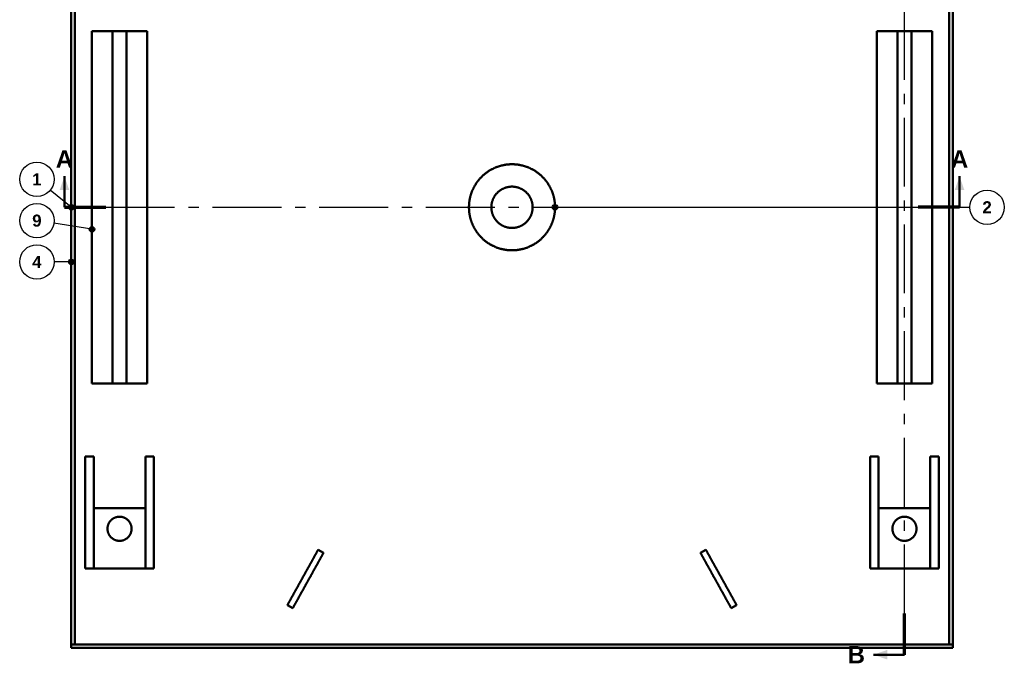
# Model space of a CAD drawing. Header units: millimetres. Extents: x 0 to 841, y 0 to 594.
# Tile 5 of 7: x 192 to 478, y 262 to 449. Entities that reach past the tile are written whole.
import ezdxf
from ezdxf.enums import TextEntityAlignment as Align

# ---------------------------------------------------------------- set-up
doc = ezdxf.new("R2010")
doc.units = ezdxf.units.MM
doc.linetypes.add('EJE', pattern=[31, 20, -4, 3, -4])
for name, color, linetype, lineweight in [('ACH', 7, 'CONTINUOUS', 13), ('CORTE', 7, 'EJE', 70), ('COTA', 7, 'CONTINUOUS', 25), ('EJE', 7, 'EJE', 25), ('FINA', 7, 'CONTINUOUS', 25), ('TXT', 7, 'CONTINUOUS', 25), ('VIS', 7, 'CONTINUOUS', 50)]:
    doc.layers.add(name, color=color, linetype=linetype, lineweight=lineweight)
doc.styles.add('STDB', font='LiberationSans-Bold.ttf')

msp = doc.modelspace()

# ---------------------------------------------------------------- hatches: boundary and pattern name
at = {"layer": 'ACH'}
h = msp.add_hatch(color=7, dxfattribs=at)
h.dxf.hatch_style = 1
h.paths.add_polyline_path([(208.3, 394.84), (208.07, 395.4), (207.5, 395.64), (206.93, 395.4), (206.7, 394.84), (206.93, 394.27), (207.5, 394.04), (208.07, 394.27)])
h = msp.add_hatch(color=7, dxfattribs=at)
h.dxf.hatch_style = 1
h.paths.add_polyline_path([(348.8, 394.84), (348.57, 395.4), (348, 395.64), (347.43, 395.4), (347.2, 394.84), (347.43, 394.27), (348, 394.04), (348.57, 394.27)])
h = msp.add_hatch(color=7, dxfattribs=at)
h.dxf.hatch_style = 1
h.paths.add_polyline_path([(214.3, 388.44), (214.07, 389.01), (213.5, 389.24), (212.93, 389.01), (212.7, 388.44), (212.93, 387.88), (213.5, 387.64), (214.07, 387.88)])
h = msp.add_hatch(color=7, dxfattribs=at)
h.dxf.hatch_style = 1
h.paths.add_polyline_path([(208.3, 378.96), (208.07, 379.53), (207.5, 379.76), (206.93, 379.53), (206.7, 378.96), (206.93, 378.4), (207.5, 378.16), (208.07, 378.4)])

# ---------------------------------------------------------------- linework, layer by layer
at = {"layer": 'CORTE'}
for p, q in [((205.5, 394.84), (217.5, 394.84)), ((465.5, 394.84), (453.5, 394.84)), ((449.5, 264.84), (449.5, 276.84))]:
    msp.add_line(p, q, dxfattribs=at)
at = {"layer": 'COTA'}
for p, q in [((207.5, 394.84), (201.38, 399.81)), ((348, 394.84), (468.5, 394.84)), ((213.5, 388.44), (202.44, 390.19)), ((207.5, 378.96), (202.5, 378.96))]:
    msp.add_line(p, q, dxfattribs=at)
for centre in [(207.5, 394.84), (348, 394.84), (213.5, 388.44), (207.5, 378.96)]:
    msp.add_circle(centre, 0.8, dxfattribs=at)
for points in [[(205.5, 403.84), (204.1, 399.84), (206.9, 399.84)], [(465.5, 403.84), (464.1, 399.84), (466.9, 399.84)], [(440.5, 264.84), (444.5, 263.44), (444.5, 266.24)]]:
    msp.add_solid(points, dxfattribs=at)
at = {"layer": 'EJE'}
for p, q in [((449.5, 276.84), (449.5, 512.84)), ((217.5, 394.84), (453.5, 394.84))]:
    msp.add_line(p, q, dxfattribs=at)
at = {"layer": 'FINA'}
for centre in [(197.5, 402.96), (473.5, 394.84), (197.5, 390.96), (197.5, 378.96)]:
    msp.add_circle(centre, 5, dxfattribs=at)
at = {"layer": 'VIS'}
for p, q in [((205.5, 394.84), (205.5, 403.84)), ((465.5, 394.84), (465.5, 403.84)), ((449.5, 264.84), (440.5, 264.84))]:
    msp.add_line(p, q, dxfattribs=at)
for points in [[(207.5, 267.84), (207.5, 521.84)], [(208.5, 267.84), (208.5, 521.84)], [(462.5, 267.84), (462.5, 521.84)], [(463.5, 267.84), (463.5, 521.84)], [(213.5, 343.68), (213.5, 446)], [(213.5, 446), (219.5, 446)], [(219.5, 343.68), (219.5, 446)], [(219.5, 446), (223.5, 446)], [(223.5, 446), (229.5, 446)], [(223.5, 343.68), (223.5, 446)], [(229.5, 343.68), (229.5, 446)], [(441.5, 343.68), (441.5, 446)], [(441.5, 446), (447.5, 446)], [(447.5, 343.68), (447.5, 446)], [(447.5, 446), (451.5, 446)], [(451.5, 446), (457.5, 446)], [(451.5, 343.68), (451.5, 446)], [(457.5, 343.68), (457.5, 446)], [(348, 394.84), (348, 395), (348, 395.15), (347.99, 395.31), (347.98, 395.47), (347.98, 395.62), (347.96, 395.78), (347.95, 395.94), (347.94, 396.09), (347.92, 396.25), (347.9, 396.41), (347.88, 396.56), (347.86, 396.72), (347.83, 396.87), (347.81, 397.03), (347.78, 397.18), (347.75, 397.34), (347.72, 397.49), (347.68, 397.64), (347.65, 397.8), (347.61, 397.95), (347.57, 398.1), (347.53, 398.25), (347.48, 398.4), (347.44, 398.55), (347.39, 398.7), (347.34, 398.85), (347.29, 399), (347.23, 399.15), (347.18, 399.29), (347.12, 399.44), (347.06, 399.59), (347, 399.73), (346.94, 399.88), (346.88, 400.02), (346.81, 400.16), (346.74, 400.3), (346.67, 400.44), (346.6, 400.58), (346.53, 400.72), (346.45, 400.86), (346.38, 401), (346.3, 401.13), (346.22, 401.27), (346.14, 401.4), (346.05, 401.54), (345.97, 401.67), (345.88, 401.8), (345.79, 401.93), (345.7, 402.06), (345.61, 402.19), (345.52, 402.31), (345.42, 402.44), (345.33, 402.56), (345.23, 402.69), (345.13, 402.81), (345.03, 402.93), (344.93, 403.05), (344.82, 403.16), (344.72, 403.28), (344.61, 403.4), (344.5, 403.51), (344.39, 403.62), (344.28, 403.73), (344.17, 403.84), (344.06, 403.95), (343.94, 404.06), (343.83, 404.16), (343.71, 404.27), (343.59, 404.37), (343.47, 404.47), (343.35, 404.57), (343.22, 404.67), (343.1, 404.76), (342.97, 404.86), (342.85, 404.95), (342.72, 405.04), (342.59, 405.13), (342.46, 405.22), (342.33, 405.31), (342.2, 405.39), (342.06, 405.48), (341.93, 405.56), (341.8, 405.64), (341.66, 405.72), (341.52, 405.79), (341.38, 405.87), (341.24, 405.94), (341.1, 406.01), (340.96, 406.08), (340.82, 406.15), (340.68, 406.22), (340.54, 406.28), (340.39, 406.34), (340.25, 406.4), (340.1, 406.46), (339.96, 406.52), (339.81, 406.57), (339.66, 406.63), (339.51, 406.68), (339.36, 406.73), (339.21, 406.77), (339.06, 406.82), (338.91, 406.86), (338.76, 406.91), (338.61, 406.95), (338.46, 406.98), (338.3, 407.02), (338.15, 407.05), (338, 407.09), (337.84, 407.12), (337.69, 407.15), (337.53, 407.17), (337.38, 407.2), (337.22, 407.22), (337.07, 407.24), (336.91, 407.26), (336.75, 407.28), (336.6, 407.29), (336.44, 407.3), (336.28, 407.31), (336.13, 407.32), (335.97, 407.33), (335.81, 407.34), (335.66, 407.34), (335.5, 407.34), (335.34, 407.34), (335.19, 407.34), (335.03, 407.33), (334.87, 407.32), (334.72, 407.31), (334.56, 407.3), (334.4, 407.29), (334.25, 407.28), (334.09, 407.26), (333.93, 407.24), (333.78, 407.22), (333.62, 407.2), (333.47, 407.17), (333.31, 407.15), (333.16, 407.12), (333, 407.09), (332.85, 407.05), (332.7, 407.02), (332.54, 406.98), (332.39, 406.95), (332.24, 406.91), (332.09, 406.86), (331.94, 406.82), (331.79, 406.77), (331.64, 406.73), (331.49, 406.68), (331.34, 406.63), (331.19, 406.57), (331.04, 406.52), (330.9, 406.46), (330.75, 406.4), (330.61, 406.34), (330.46, 406.28), (330.32, 406.22), (330.18, 406.15), (330.04, 406.08), (329.9, 406.01), (329.76, 405.94), (329.62, 405.87), (329.48, 405.79), (329.34, 405.72), (329.2, 405.64), (329.07, 405.56), (328.94, 405.48), (328.8, 405.39), (328.67, 405.31), (328.54, 405.22), (328.41, 405.13), (328.28, 405.04), (328.15, 404.95), (328.03, 404.86), (327.9, 404.76), (327.78, 404.67), (327.65, 404.57), (327.53, 404.47), (327.41, 404.37), (327.29, 404.27), (327.17, 404.16), (327.06, 404.06), (326.94, 403.95), (326.83, 403.84), (326.72, 403.73), (326.61, 403.62), (326.5, 403.51), (326.39, 403.4), (326.28, 403.28), (326.18, 403.16), (326.07, 403.05), (325.97, 402.93), (325.87, 402.81), (325.77, 402.69), (325.67, 402.56), (325.58, 402.44), (325.48, 402.31), (325.39, 402.19), (325.3, 402.06), (325.21, 401.93), (325.12, 401.8), (325.03, 401.67), (324.95, 401.54), (324.86, 401.4), (324.78, 401.27), (324.7, 401.13), (324.62, 401), (324.55, 400.86), (324.47, 400.72), (324.4, 400.58), (324.33, 400.44), (324.26, 400.3), (324.19, 400.16), (324.12, 400.02), (324.06, 399.88), (324, 399.73), (323.94, 399.59), (323.88, 399.44), (323.82, 399.29), (323.77, 399.15), (323.71, 399), (323.66, 398.85), (323.61, 398.7), (323.56, 398.55), (323.52, 398.4), (323.47, 398.25), (323.43, 398.1), (323.39, 397.95), (323.35, 397.8), (323.32, 397.64), (323.28, 397.49), (323.25, 397.34), (323.22, 397.18), (323.19, 397.03), (323.17, 396.87), (323.14, 396.72), (323.12, 396.56), (323.1, 396.41), (323.08, 396.25), (323.06, 396.09), (323.05, 395.94), (323.04, 395.78), (323.02, 395.62), (323.02, 395.47), (323.01, 395.31), (323, 395.15), (323, 395), (323, 394.84), (323, 394.68), (323, 394.52), (323.01, 394.37), (323.02, 394.21), (323.02, 394.05), (323.04, 393.9), (323.05, 393.74), (323.06, 393.58), (323.08, 393.43), (323.1, 393.27), (323.12, 393.12), (323.14, 392.96), (323.17, 392.81), (323.19, 392.65), (323.22, 392.5), (323.25, 392.34), (323.28, 392.19), (323.32, 392.04), (323.35, 391.88), (323.39, 391.73), (323.43, 391.58), (323.47, 391.43), (323.52, 391.28), (323.56, 391.13), (323.61, 390.98), (323.66, 390.83), (323.71, 390.68), (323.77, 390.53), (323.82, 390.38), (323.88, 390.24), (323.94, 390.09), (324, 389.95), (324.06, 389.8), (324.12, 389.66), (324.19, 389.52), (324.26, 389.38), (324.33, 389.23), (324.4, 389.09), (324.47, 388.96), (324.55, 388.82), (324.62, 388.68), (324.7, 388.54), (324.78, 388.41), (324.86, 388.27), (324.95, 388.14), (325.03, 388.01), (325.12, 387.88), (325.21, 387.75), (325.3, 387.62), (325.39, 387.49), (325.48, 387.37), (325.58, 387.24), (325.67, 387.12), (325.77, 386.99), (325.87, 386.87), (325.97, 386.75), (326.07, 386.63), (326.18, 386.51), (326.28, 386.4), (326.39, 386.28), (326.5, 386.17), (326.61, 386.06), (326.72, 385.94), (326.83, 385.84), (326.94, 385.73), (327.06, 385.62), (327.17, 385.51), (327.29, 385.41), (327.41, 385.31), (327.53, 385.21), (327.65, 385.11), (327.78, 385.01), (327.9, 384.91), (328.03, 384.82), (328.15, 384.73), (328.28, 384.63), (328.41, 384.54), (328.54, 384.46), (328.67, 384.37), (328.8, 384.28), (328.94, 384.2), (329.07, 384.12), (329.2, 384.04), (329.34, 383.96), (329.48, 383.89), (329.62, 383.81), (329.76, 383.74), (329.9, 383.67), (330.04, 383.6), (330.18, 383.53), (330.32, 383.46), (330.46, 383.4), (330.61, 383.34), (330.75, 383.28), (330.9, 383.22), (331.04, 383.16), (331.19, 383.1), (331.34, 383.05), (331.49, 383), (331.64, 382.95), (331.79, 382.9), (331.94, 382.86), (332.09, 382.81), (332.24, 382.77), (332.39, 382.73), (332.54, 382.69), (332.7, 382.66), (332.85, 382.62), (333, 382.59), (333.16, 382.56), (333.31, 382.53), (333.47, 382.51), (333.62, 382.48), (333.78, 382.46), (333.93, 382.44), (334.09, 382.42), (334.25, 382.4), (334.4, 382.39), (334.56, 382.37), (334.72, 382.36), (334.87, 382.35), (335.03, 382.35), (335.19, 382.34), (335.34, 382.34), (335.5, 382.34), (335.66, 382.34), (335.81, 382.34), (335.97, 382.35), (336.13, 382.35), (336.28, 382.36), (336.44, 382.37), (336.6, 382.39), (336.75, 382.4), (336.91, 382.42), (337.07, 382.44), (337.22, 382.46), (337.38, 382.48), (337.53, 382.51), (337.69, 382.53), (337.84, 382.56), (338, 382.59), (338.15, 382.62), (338.3, 382.66), (338.46, 382.69), (338.61, 382.73), (338.76, 382.77), (338.91, 382.81), (339.06, 382.86), (339.21, 382.9), (339.36, 382.95), (339.51, 383), (339.66, 383.05), (339.81, 383.1), (339.96, 383.16), (340.1, 383.22), (340.25, 383.28), (340.39, 383.34), (340.54, 383.4), (340.68, 383.46), (340.82, 383.53), (340.96, 383.6), (341.1, 383.67), (341.24, 383.74), (341.38, 383.81), (341.52, 383.89), (341.66, 383.96), (341.8, 384.04), (341.93, 384.12), (342.06, 384.2), (342.2, 384.28), (342.33, 384.37), (342.46, 384.46), (342.59, 384.54), (342.72, 384.63), (342.85, 384.73), (342.97, 384.82), (343.1, 384.91), (343.22, 385.01), (343.35, 385.11), (343.47, 385.21), (343.59, 385.31), (343.71, 385.41), (343.83, 385.51), (343.94, 385.62), (344.06, 385.73), (344.17, 385.84), (344.28, 385.94), (344.39, 386.06), (344.5, 386.17), (344.61, 386.28), (344.72, 386.4), (344.82, 386.51), (344.93, 386.63), (345.03, 386.75), (345.13, 386.87), (345.23, 386.99), (345.33, 387.12), (345.42, 387.24), (345.52, 387.37), (345.61, 387.49), (345.7, 387.62), (345.79, 387.75), (345.88, 387.88), (345.97, 388.01), (346.05, 388.14), (346.14, 388.27), (346.22, 388.41), (346.3, 388.54), (346.38, 388.68), (346.45, 388.82), (346.53, 388.96), (346.6, 389.09), (346.67, 389.23), (346.74, 389.38), (346.81, 389.52), (346.88, 389.66), (346.94, 389.8), (347, 389.95), (347.06, 390.09), (347.12, 390.24), (347.18, 390.38), (347.23, 390.53), (347.29, 390.68), (347.34, 390.83), (347.39, 390.98), (347.44, 391.13), (347.48, 391.28), (347.53, 391.43), (347.57, 391.58), (347.61, 391.73), (347.65, 391.88), (347.68, 392.04), (347.72, 392.19), (347.75, 392.34), (347.78, 392.5), (347.81, 392.65), (347.83, 392.81), (347.86, 392.96), (347.88, 393.12), (347.9, 393.27), (347.92, 393.43), (347.94, 393.58), (347.95, 393.74), (347.96, 393.9), (347.98, 394.05), (347.98, 394.21), (347.99, 394.37), (348, 394.52), (348, 394.68), (348, 394.84)], [(341.5, 394.84), (341.5, 394.72), (341.5, 394.6), (341.49, 394.48), (341.48, 394.36), (341.47, 394.24), (341.46, 394.12), (341.44, 394), (341.42, 393.88), (341.4, 393.76), (341.38, 393.65), (341.36, 393.53), (341.33, 393.41), (341.3, 393.3), (341.27, 393.18), (341.23, 393.07), (341.2, 392.95), (341.16, 392.84), (341.11, 392.72), (341.07, 392.61), (341.03, 392.5), (340.98, 392.39), (340.93, 392.28), (340.88, 392.17), (340.82, 392.07), (340.76, 391.96), (340.71, 391.86), (340.65, 391.75), (340.58, 391.65), (340.52, 391.55), (340.45, 391.45), (340.38, 391.35), (340.31, 391.25), (340.24, 391.16), (340.16, 391.06), (340.09, 390.97), (340.01, 390.88), (339.93, 390.79), (339.85, 390.7), (339.76, 390.62), (339.68, 390.53), (339.59, 390.45), (339.5, 390.37), (339.41, 390.29), (339.32, 390.21), (339.23, 390.14), (339.13, 390.06), (339.04, 389.99), (338.94, 389.92), (338.84, 389.85), (338.74, 389.79), (338.64, 389.72), (338.53, 389.66), (338.43, 389.6), (338.33, 389.55), (338.22, 389.49), (338.11, 389.44), (338, 389.39), (337.89, 389.34), (337.78, 389.29), (337.67, 389.25), (337.56, 389.2), (337.45, 389.16), (337.33, 389.13), (337.22, 389.09), (337.1, 389.06), (336.99, 389.03), (336.87, 389), (336.75, 388.97), (336.63, 388.95), (336.52, 388.93), (336.4, 388.91), (336.28, 388.89), (336.16, 388.88), (336.04, 388.86), (335.92, 388.85), (335.8, 388.85), (335.68, 388.84), (335.56, 388.84), (335.44, 388.84), (335.32, 388.84), (335.2, 388.85), (335.08, 388.85), (334.96, 388.86), (334.84, 388.88), (334.72, 388.89), (334.6, 388.91), (334.48, 388.93), (334.37, 388.95), (334.25, 388.97), (334.13, 389), (334.01, 389.03), (333.9, 389.06), (333.78, 389.09), (333.67, 389.13), (333.55, 389.16), (333.44, 389.2), (333.33, 389.25), (333.22, 389.29), (333.11, 389.34), (333, 389.39), (332.89, 389.44), (332.78, 389.49), (332.67, 389.55), (332.57, 389.6), (332.47, 389.66), (332.36, 389.72), (332.26, 389.79), (332.16, 389.85), (332.06, 389.92), (331.96, 389.99), (331.87, 390.06), (331.77, 390.14), (331.68, 390.21), (331.59, 390.29), (331.5, 390.37), (331.41, 390.45), (331.32, 390.53), (331.24, 390.62), (331.15, 390.7), (331.07, 390.79), (330.99, 390.88), (330.91, 390.97), (330.84, 391.06), (330.76, 391.16), (330.69, 391.25), (330.62, 391.35), (330.55, 391.45), (330.48, 391.55), (330.42, 391.65), (330.35, 391.75), (330.29, 391.86), (330.24, 391.96), (330.18, 392.07), (330.12, 392.17), (330.07, 392.28), (330.02, 392.39), (329.97, 392.5), (329.93, 392.61), (329.89, 392.72), (329.84, 392.84), (329.8, 392.95), (329.77, 393.07), (329.73, 393.18), (329.7, 393.3), (329.67, 393.41), (329.64, 393.53), (329.62, 393.65), (329.6, 393.76), (329.58, 393.88), (329.56, 394), (329.54, 394.12), (329.53, 394.24), (329.52, 394.36), (329.51, 394.48), (329.5, 394.6), (329.5, 394.72), (329.5, 394.84), (329.5, 394.96), (329.5, 395.08), (329.51, 395.2), (329.52, 395.32), (329.53, 395.44), (329.54, 395.56), (329.56, 395.68), (329.58, 395.8), (329.6, 395.91), (329.62, 396.03), (329.64, 396.15), (329.67, 396.27), (329.7, 396.38), (329.73, 396.5), (329.77, 396.61), (329.8, 396.73), (329.84, 396.84), (329.89, 396.95), (329.93, 397.07), (329.97, 397.18), (330.02, 397.29), (330.07, 397.4), (330.12, 397.5), (330.18, 397.61), (330.24, 397.72), (330.29, 397.82), (330.35, 397.93), (330.42, 398.03), (330.48, 398.13), (330.55, 398.23), (330.62, 398.33), (330.69, 398.42), (330.76, 398.52), (330.84, 398.61), (330.91, 398.71), (330.99, 398.8), (331.07, 398.89), (331.15, 398.97), (331.24, 399.06), (331.32, 399.14), (331.41, 399.23), (331.5, 399.31), (331.59, 399.39), (331.68, 399.47), (331.77, 399.54), (331.87, 399.61), (331.96, 399.69), (332.06, 399.76), (332.16, 399.82), (332.26, 399.89), (332.36, 399.95), (332.47, 400.02), (332.57, 400.07), (332.67, 400.13), (332.78, 400.19), (332.89, 400.24), (333, 400.29), (333.11, 400.34), (333.22, 400.39), (333.33, 400.43), (333.44, 400.47), (333.55, 400.52), (333.67, 400.55), (333.78, 400.59), (333.9, 400.62), (334.01, 400.65), (334.13, 400.68), (334.25, 400.71), (334.37, 400.73), (334.48, 400.75), (334.6, 400.77), (334.72, 400.79), (334.84, 400.8), (334.96, 400.81), (335.08, 400.82), (335.2, 400.83), (335.32, 400.84), (335.44, 400.84), (335.56, 400.84), (335.68, 400.84), (335.8, 400.83), (335.92, 400.82), (336.04, 400.81), (336.16, 400.8), (336.28, 400.79), (336.4, 400.77), (336.52, 400.75), (336.63, 400.73), (336.75, 400.71), (336.87, 400.68), (336.99, 400.65), (337.1, 400.62), (337.22, 400.59), (337.33, 400.55), (337.45, 400.52), (337.56, 400.47), (337.67, 400.43), (337.78, 400.39), (337.89, 400.34), (338, 400.29), (338.11, 400.24), (338.22, 400.19), (338.33, 400.13), (338.43, 400.07), (338.53, 400.02), (338.64, 399.95), (338.74, 399.89), (338.84, 399.82), (338.94, 399.76), (339.04, 399.69), (339.13, 399.61), (339.23, 399.54), (339.32, 399.47), (339.41, 399.39), (339.5, 399.31), (339.59, 399.23), (339.68, 399.14), (339.76, 399.06), (339.85, 398.97), (339.93, 398.89), (340.01, 398.8), (340.09, 398.71), (340.16, 398.61), (340.24, 398.52), (340.31, 398.42), (340.38, 398.33), (340.45, 398.23), (340.52, 398.13), (340.58, 398.03), (340.65, 397.93), (340.71, 397.82), (340.76, 397.72), (340.82, 397.61), (340.88, 397.5), (340.93, 397.4), (340.98, 397.29), (341.03, 397.18), (341.07, 397.07), (341.11, 396.95), (341.16, 396.84), (341.2, 396.73), (341.23, 396.61), (341.27, 396.5), (341.3, 396.38), (341.33, 396.27), (341.36, 396.15), (341.38, 396.03), (341.4, 395.91), (341.42, 395.8), (341.44, 395.68), (341.46, 395.56), (341.47, 395.44), (341.48, 395.32), (341.49, 395.2), (341.5, 395.08), (341.5, 394.96), (341.5, 394.84)], [(213.5, 343.68), (219.5, 343.68)], [(219.5, 343.68), (223.5, 343.68)], [(223.5, 343.68), (229.5, 343.68)], [(441.5, 343.68), (447.5, 343.68)], [(447.5, 343.68), (451.5, 343.68)], [(451.5, 343.68), (457.5, 343.68)], [(214, 322.43), (211.5, 322.43)], [(211.5, 289.93), (211.5, 322.43)], [(214, 289.93), (214, 322.43)], [(231.5, 322.43), (229, 322.43)], [(229, 289.93), (229, 322.43)], [(231.5, 289.93), (231.5, 322.43)], [(442, 322.43), (439.5, 322.43)], [(439.5, 289.93), (439.5, 322.43)], [(442, 289.93), (442, 322.43)], [(459.5, 322.43), (457, 322.43)], [(457, 289.93), (457, 322.43)], [(459.5, 289.93), (459.5, 322.43)], [(214, 289.93), (214, 307.43)], [(229, 307.43), (214, 307.43)], [(229, 289.93), (229, 307.43)], [(442, 289.93), (442, 307.43)], [(457, 307.43), (442, 307.43)], [(457, 289.93), (457, 307.43)], [(221.5, 304.93), (221.62, 304.92), (221.74, 304.92), (221.86, 304.91), (221.98, 304.89), (222.1, 304.87), (222.22, 304.85), (222.33, 304.83), (222.45, 304.8), (222.56, 304.76), (222.68, 304.72), (222.79, 304.68), (222.9, 304.63), (223.01, 304.58), (223.12, 304.53), (223.22, 304.47), (223.33, 304.41), (223.43, 304.35), (223.53, 304.28), (223.62, 304.21), (223.72, 304.13), (223.81, 304.06), (223.9, 303.97), (223.99, 303.89), (224.07, 303.8), (224.15, 303.71), (224.23, 303.62), (224.3, 303.53), (224.37, 303.43), (224.44, 303.33), (224.5, 303.23), (224.56, 303.12), (224.62, 303.02), (224.67, 302.91), (224.72, 302.8), (224.76, 302.69), (224.81, 302.58), (224.84, 302.46), (224.88, 302.35), (224.91, 302.23), (224.93, 302.11), (224.95, 301.99), (224.97, 301.88), (224.98, 301.76), (224.99, 301.64), (225, 301.52), (225, 301.4), (225, 301.28), (224.99, 301.16), (224.98, 301.04), (224.96, 300.92), (224.94, 300.8), (224.92, 300.68), (224.89, 300.56), (224.86, 300.45), (224.82, 300.33), (224.79, 300.22), (224.74, 300.11), (224.69, 300), (224.64, 299.89), (224.59, 299.78), (224.53, 299.68), (224.47, 299.57), (224.4, 299.47), (224.34, 299.37), (224.26, 299.28), (224.19, 299.18), (224.11, 299.09), (224.03, 299.01), (223.94, 298.92), (223.86, 298.84), (223.77, 298.76), (223.67, 298.68), (223.58, 298.61), (223.48, 298.54), (223.38, 298.47), (223.28, 298.41), (223.17, 298.35), (223.06, 298.3), (222.96, 298.24), (222.85, 298.2), (222.73, 298.15), (222.62, 298.11), (222.51, 298.07), (222.39, 298.04), (222.27, 298.01), (222.16, 297.99), (222.04, 297.97), (221.92, 297.95), (221.8, 297.94), (221.68, 297.93), (221.56, 297.93), (221.44, 297.93), (221.32, 297.93), (221.2, 297.94), (221.08, 297.95), (220.96, 297.97), (220.84, 297.99), (220.73, 298.01), (220.61, 298.04), (220.49, 298.07), (220.38, 298.11), (220.27, 298.15), (220.15, 298.2), (220.04, 298.24), (219.94, 298.3), (219.83, 298.35), (219.72, 298.41), (219.62, 298.47), (219.52, 298.54), (219.42, 298.61), (219.33, 298.68), (219.23, 298.76), (219.14, 298.84), (219.06, 298.92), (218.97, 299.01), (218.89, 299.09), (218.81, 299.18), (218.74, 299.28), (218.66, 299.37), (218.6, 299.47), (218.53, 299.57), (218.47, 299.68), (218.41, 299.78), (218.36, 299.89), (218.31, 300), (218.26, 300.11), (218.21, 300.22), (218.18, 300.33), (218.14, 300.45), (218.11, 300.56), (218.08, 300.68), (218.06, 300.8), (218.04, 300.92), (218.02, 301.04), (218.01, 301.16), (218, 301.28), (218, 301.4), (218, 301.52), (218.01, 301.64), (218.02, 301.76), (218.03, 301.88), (218.05, 301.99), (218.07, 302.11), (218.09, 302.23), (218.12, 302.35), (218.16, 302.46), (218.19, 302.58), (218.24, 302.69), (218.28, 302.8), (218.33, 302.91), (218.38, 303.02), (218.44, 303.12), (218.5, 303.23), (218.56, 303.33), (218.63, 303.43), (218.7, 303.53), (218.77, 303.62), (218.85, 303.71), (218.93, 303.8), (219.01, 303.89), (219.1, 303.97), (219.19, 304.06), (219.28, 304.13), (219.38, 304.21), (219.47, 304.28), (219.57, 304.35), (219.67, 304.41), (219.78, 304.47), (219.88, 304.53), (219.99, 304.58), (220.1, 304.63), (220.21, 304.68), (220.32, 304.72), (220.44, 304.76), (220.55, 304.8), (220.67, 304.83), (220.78, 304.85), (220.9, 304.87), (221.02, 304.89), (221.14, 304.91), (221.26, 304.92), (221.38, 304.92), (221.5, 304.93)], [(449.5, 304.93), (449.62, 304.92), (449.74, 304.92), (449.86, 304.91), (449.98, 304.89), (450.1, 304.87), (450.22, 304.85), (450.33, 304.83), (450.45, 304.8), (450.56, 304.76), (450.68, 304.72), (450.79, 304.68), (450.9, 304.63), (451.01, 304.58), (451.12, 304.53), (451.22, 304.47), (451.33, 304.41), (451.43, 304.35), (451.53, 304.28), (451.62, 304.21), (451.72, 304.13), (451.81, 304.06), (451.9, 303.97), (451.99, 303.89), (452.07, 303.8), (452.15, 303.71), (452.23, 303.62), (452.3, 303.53), (452.37, 303.43), (452.44, 303.33), (452.5, 303.23), (452.56, 303.12), (452.62, 303.02), (452.67, 302.91), (452.72, 302.8), (452.76, 302.69), (452.81, 302.58), (452.84, 302.46), (452.88, 302.35), (452.91, 302.23), (452.93, 302.11), (452.95, 301.99), (452.97, 301.88), (452.98, 301.76), (452.99, 301.64), (453, 301.52), (453, 301.4), (453, 301.28), (452.99, 301.16), (452.98, 301.04), (452.96, 300.92), (452.94, 300.8), (452.92, 300.68), (452.89, 300.56), (452.86, 300.45), (452.82, 300.33), (452.79, 300.22), (452.74, 300.11), (452.69, 300), (452.64, 299.89), (452.59, 299.78), (452.53, 299.68), (452.47, 299.57), (452.4, 299.47), (452.34, 299.37), (452.26, 299.28), (452.19, 299.18), (452.11, 299.09), (452.03, 299.01), (451.94, 298.92), (451.86, 298.84), (451.77, 298.76), (451.67, 298.68), (451.58, 298.61), (451.48, 298.54), (451.38, 298.47), (451.28, 298.41), (451.17, 298.35), (451.06, 298.3), (450.96, 298.24), (450.85, 298.2), (450.73, 298.15), (450.62, 298.11), (450.51, 298.07), (450.39, 298.04), (450.27, 298.01), (450.16, 297.99), (450.04, 297.97), (449.92, 297.95), (449.8, 297.94), (449.68, 297.93), (449.56, 297.93), (449.44, 297.93), (449.32, 297.93), (449.2, 297.94), (449.08, 297.95), (448.96, 297.97), (448.84, 297.99), (448.73, 298.01), (448.61, 298.04), (448.49, 298.07), (448.38, 298.11), (448.27, 298.15), (448.15, 298.2), (448.04, 298.24), (447.94, 298.3), (447.83, 298.35), (447.72, 298.41), (447.62, 298.47), (447.52, 298.54), (447.42, 298.61), (447.33, 298.68), (447.23, 298.76), (447.14, 298.84), (447.06, 298.92), (446.97, 299.01), (446.89, 299.09), (446.81, 299.18), (446.74, 299.28), (446.66, 299.37), (446.6, 299.47), (446.53, 299.57), (446.47, 299.68), (446.41, 299.78), (446.36, 299.89), (446.31, 300), (446.26, 300.11), (446.21, 300.22), (446.18, 300.33), (446.14, 300.45), (446.11, 300.56), (446.08, 300.68), (446.06, 300.8), (446.04, 300.92), (446.02, 301.04), (446.01, 301.16), (446, 301.28), (446, 301.4), (446, 301.52), (446.01, 301.64), (446.02, 301.76), (446.03, 301.88), (446.05, 301.99), (446.07, 302.11), (446.09, 302.23), (446.12, 302.35), (446.16, 302.46), (446.19, 302.58), (446.24, 302.69), (446.28, 302.8), (446.33, 302.91), (446.38, 303.02), (446.44, 303.12), (446.5, 303.23), (446.56, 303.33), (446.63, 303.43), (446.7, 303.53), (446.77, 303.62), (446.85, 303.71), (446.93, 303.8), (447.01, 303.89), (447.1, 303.97), (447.19, 304.06), (447.28, 304.13), (447.38, 304.21), (447.47, 304.28), (447.57, 304.35), (447.67, 304.41), (447.78, 304.47), (447.88, 304.53), (447.99, 304.58), (448.1, 304.63), (448.21, 304.68), (448.32, 304.72), (448.44, 304.76), (448.55, 304.8), (448.67, 304.83), (448.78, 304.85), (448.9, 304.87), (449.02, 304.89), (449.14, 304.91), (449.26, 304.92), (449.38, 304.92), (449.5, 304.93)], [(270.25, 279.23), (270.3, 279.34), (270.36, 279.44), (270.42, 279.55), (270.48, 279.65), (270.54, 279.76), (270.6, 279.86), (270.65, 279.97), (270.71, 280.07), (270.77, 280.18), (270.83, 280.29), (270.89, 280.39), (270.95, 280.5), (271, 280.6), (271.06, 280.71), (271.12, 280.81), (271.18, 280.92), (271.24, 281.02), (271.3, 281.13), (271.36, 281.23), (271.41, 281.34), (271.47, 281.44), (271.53, 281.55), (271.59, 281.65), (271.65, 281.76), (271.71, 281.86), (271.76, 281.97), (271.82, 282.07), (271.88, 282.18), (271.94, 282.28), (272, 282.39), (272.06, 282.49), (272.11, 282.6), (272.17, 282.7), (272.23, 282.81), (272.29, 282.91), (272.35, 283.02), (272.41, 283.12), (272.46, 283.23), (272.52, 283.33), (272.58, 283.44), (272.64, 283.54), (272.7, 283.65), (272.76, 283.75), (272.82, 283.86), (272.87, 283.96), (272.93, 284.07), (272.99, 284.17), (273.05, 284.28), (273.11, 284.39), (273.17, 284.49), (273.22, 284.6), (273.28, 284.7), (273.34, 284.81), (273.4, 284.91), (273.46, 285.02), (273.52, 285.12), (273.57, 285.23), (273.63, 285.33), (273.69, 285.44), (273.75, 285.54), (273.81, 285.65), (273.87, 285.75), (273.92, 285.86), (273.98, 285.96), (274.04, 286.07), (274.1, 286.17), (274.16, 286.28), (274.22, 286.38), (274.28, 286.49), (274.33, 286.59), (274.39, 286.7), (274.45, 286.8), (274.51, 286.91), (274.57, 287.01), (274.63, 287.12), (274.68, 287.22), (274.74, 287.33), (274.8, 287.43), (274.86, 287.54), (274.92, 287.64), (274.98, 287.75), (275.03, 287.85), (275.09, 287.96), (275.15, 288.06), (275.21, 288.17), (275.27, 288.27), (275.33, 288.38), (275.38, 288.49), (275.44, 288.59), (275.5, 288.7), (275.56, 288.8), (275.62, 288.91), (275.68, 289.01), (275.74, 289.12), (275.79, 289.22), (275.85, 289.33), (275.91, 289.43), (275.97, 289.54), (276.03, 289.64), (276.09, 289.75), (276.14, 289.85), (276.2, 289.96), (276.26, 290.06), (276.32, 290.17), (276.38, 290.27), (276.44, 290.38), (276.49, 290.48), (276.55, 290.59), (276.61, 290.69), (276.67, 290.8), (276.73, 290.9), (276.79, 291.01), (276.85, 291.11), (276.9, 291.22), (276.96, 291.32), (277.02, 291.43), (277.08, 291.53), (277.14, 291.64), (277.2, 291.74), (277.25, 291.85), (277.31, 291.95), (277.37, 292.06), (277.43, 292.16), (277.49, 292.27), (277.55, 292.37), (277.6, 292.48), (277.66, 292.59), (277.72, 292.69), (277.78, 292.8), (277.84, 292.9), (277.9, 293.01), (277.95, 293.11), (278.01, 293.22), (278.07, 293.32), (278.13, 293.43), (278.19, 293.53), (278.25, 293.64), (278.31, 293.74), (278.36, 293.85), (278.42, 293.95), (278.48, 294.06), (278.54, 294.16), (278.6, 294.27), (278.66, 294.37), (278.71, 294.48), (278.77, 294.58), (278.83, 294.69), (278.89, 294.79), (278.95, 294.9), (279.01, 295), (279.06, 295.11), (279.12, 295.21), (279.18, 295.32)], [(279.18, 295.32), (280.75, 294.44)], [(390.25, 294.44), (391.82, 295.32)], [(400.75, 279.23), (400.7, 279.34), (400.64, 279.44), (400.58, 279.55), (400.52, 279.65), (400.46, 279.76), (400.4, 279.86), (400.35, 279.97), (400.29, 280.07), (400.23, 280.18), (400.17, 280.29), (400.11, 280.39), (400.05, 280.5), (400, 280.6), (399.94, 280.71), (399.88, 280.81), (399.82, 280.92), (399.76, 281.02), (399.7, 281.13), (399.64, 281.23), (399.59, 281.34), (399.53, 281.44), (399.47, 281.55), (399.41, 281.65), (399.35, 281.76), (399.29, 281.86), (399.24, 281.97), (399.18, 282.07), (399.12, 282.18), (399.06, 282.28), (399, 282.39), (398.94, 282.49), (398.89, 282.6), (398.83, 282.7), (398.77, 282.81), (398.71, 282.91), (398.65, 283.02), (398.59, 283.12), (398.54, 283.23), (398.48, 283.33), (398.42, 283.44), (398.36, 283.54), (398.3, 283.65), (398.24, 283.75), (398.18, 283.86), (398.13, 283.96), (398.07, 284.07), (398.01, 284.17), (397.95, 284.28), (397.89, 284.39), (397.83, 284.49), (397.78, 284.6), (397.72, 284.7), (397.66, 284.81), (397.6, 284.91), (397.54, 285.02), (397.48, 285.12), (397.43, 285.23), (397.37, 285.33), (397.31, 285.44), (397.25, 285.54), (397.19, 285.65), (397.13, 285.75), (397.08, 285.86), (397.02, 285.96), (396.96, 286.07), (396.9, 286.17), (396.84, 286.28), (396.78, 286.38), (396.72, 286.49), (396.67, 286.59), (396.61, 286.7), (396.55, 286.8), (396.49, 286.91), (396.43, 287.01), (396.37, 287.12), (396.32, 287.22), (396.26, 287.33), (396.2, 287.43), (396.14, 287.54), (396.08, 287.64), (396.02, 287.75), (395.97, 287.85), (395.91, 287.96), (395.85, 288.06), (395.79, 288.17), (395.73, 288.27), (395.67, 288.38), (395.62, 288.49), (395.56, 288.59), (395.5, 288.7), (395.44, 288.8), (395.38, 288.91), (395.32, 289.01), (395.26, 289.12), (395.21, 289.22), (395.15, 289.33), (395.09, 289.43), (395.03, 289.54), (394.97, 289.64), (394.91, 289.75), (394.86, 289.85), (394.8, 289.96), (394.74, 290.06), (394.68, 290.17), (394.62, 290.27), (394.56, 290.38), (394.51, 290.48), (394.45, 290.59), (394.39, 290.69), (394.33, 290.8), (394.27, 290.9), (394.21, 291.01), (394.15, 291.11), (394.1, 291.22), (394.04, 291.32), (393.98, 291.43), (393.92, 291.53), (393.86, 291.64), (393.8, 291.74), (393.75, 291.85), (393.69, 291.95), (393.63, 292.06), (393.57, 292.16), (393.51, 292.27), (393.45, 292.37), (393.4, 292.48), (393.34, 292.59), (393.28, 292.69), (393.22, 292.8), (393.16, 292.9), (393.1, 293.01), (393.05, 293.11), (392.99, 293.22), (392.93, 293.32), (392.87, 293.43), (392.81, 293.53), (392.75, 293.64), (392.69, 293.74), (392.64, 293.85), (392.58, 293.95), (392.52, 294.06), (392.46, 294.16), (392.4, 294.27), (392.34, 294.37), (392.29, 294.48), (392.23, 294.58), (392.17, 294.69), (392.11, 294.79), (392.05, 294.9), (391.99, 295), (391.94, 295.11), (391.88, 295.21), (391.82, 295.32)], [(271.82, 278.36), (271.88, 278.46), (271.94, 278.57), (271.99, 278.68), (272.05, 278.78), (272.11, 278.89), (272.17, 278.99), (272.23, 279.1), (272.29, 279.2), (272.34, 279.31), (272.4, 279.41), (272.46, 279.52), (272.52, 279.62), (272.58, 279.73), (272.64, 279.83), (272.69, 279.94), (272.75, 280.04), (272.81, 280.15), (272.87, 280.25), (272.93, 280.36), (272.99, 280.46), (273.05, 280.57), (273.1, 280.67), (273.16, 280.78), (273.22, 280.88), (273.28, 280.99), (273.34, 281.09), (273.4, 281.2), (273.45, 281.3), (273.51, 281.41), (273.57, 281.51), (273.63, 281.62), (273.69, 281.72), (273.75, 281.83), (273.8, 281.93), (273.86, 282.04), (273.92, 282.14), (273.98, 282.25), (274.04, 282.35), (274.1, 282.46), (274.15, 282.56), (274.21, 282.67), (274.27, 282.78), (274.33, 282.88), (274.39, 282.99), (274.45, 283.09), (274.51, 283.2), (274.56, 283.3), (274.62, 283.41), (274.68, 283.51), (274.74, 283.62), (274.8, 283.72), (274.86, 283.83), (274.91, 283.93), (274.97, 284.04), (275.03, 284.14), (275.09, 284.25), (275.15, 284.35), (275.21, 284.46), (275.26, 284.56), (275.32, 284.67), (275.38, 284.77), (275.44, 284.88), (275.5, 284.98), (275.56, 285.09), (275.62, 285.19), (275.67, 285.3), (275.73, 285.4), (275.79, 285.51), (275.85, 285.61), (275.91, 285.72), (275.97, 285.82), (276.02, 285.93), (276.08, 286.03), (276.14, 286.14), (276.2, 286.24), (276.26, 286.35), (276.32, 286.45), (276.37, 286.56), (276.43, 286.66), (276.49, 286.77), (276.55, 286.88), (276.61, 286.98), (276.67, 287.09), (276.72, 287.19), (276.78, 287.3), (276.84, 287.4), (276.9, 287.51), (276.96, 287.61), (277.02, 287.72), (277.08, 287.82), (277.13, 287.93), (277.19, 288.03), (277.25, 288.14), (277.31, 288.24), (277.37, 288.35), (277.43, 288.45), (277.48, 288.56), (277.54, 288.66), (277.6, 288.77), (277.66, 288.87), (277.72, 288.98), (277.78, 289.08), (277.83, 289.19), (277.89, 289.29), (277.95, 289.4), (278.01, 289.5), (278.07, 289.61), (278.13, 289.71), (278.18, 289.82), (278.24, 289.92), (278.3, 290.03), (278.36, 290.13), (278.42, 290.24), (278.48, 290.34), (278.54, 290.45), (278.59, 290.55), (278.65, 290.66), (278.71, 290.76), (278.77, 290.87), (278.83, 290.98), (278.89, 291.08), (278.94, 291.19), (279, 291.29), (279.06, 291.4), (279.12, 291.5), (279.18, 291.61), (279.24, 291.71), (279.29, 291.82), (279.35, 291.92), (279.41, 292.03), (279.47, 292.13), (279.53, 292.24), (279.59, 292.34), (279.64, 292.45), (279.7, 292.55), (279.76, 292.66), (279.82, 292.76), (279.88, 292.87), (279.94, 292.97), (280, 293.08), (280.05, 293.18), (280.11, 293.29), (280.17, 293.39), (280.23, 293.5), (280.29, 293.6), (280.35, 293.71), (280.4, 293.81), (280.46, 293.92), (280.52, 294.02), (280.58, 294.13), (280.64, 294.23), (280.7, 294.34), (280.75, 294.44)], [(399.18, 278.36), (399.12, 278.46), (399.06, 278.57), (399.01, 278.68), (398.95, 278.78), (398.89, 278.89), (398.83, 278.99), (398.77, 279.1), (398.71, 279.2), (398.66, 279.31), (398.6, 279.41), (398.54, 279.52), (398.48, 279.62), (398.42, 279.73), (398.36, 279.83), (398.31, 279.94), (398.25, 280.04), (398.19, 280.15), (398.13, 280.25), (398.07, 280.36), (398.01, 280.46), (397.95, 280.57), (397.9, 280.67), (397.84, 280.78), (397.78, 280.88), (397.72, 280.99), (397.66, 281.09), (397.6, 281.2), (397.55, 281.3), (397.49, 281.41), (397.43, 281.51), (397.37, 281.62), (397.31, 281.72), (397.25, 281.83), (397.2, 281.93), (397.14, 282.04), (397.08, 282.14), (397.02, 282.25), (396.96, 282.35), (396.9, 282.46), (396.85, 282.56), (396.79, 282.67), (396.73, 282.78), (396.67, 282.88), (396.61, 282.99), (396.55, 283.09), (396.49, 283.2), (396.44, 283.3), (396.38, 283.41), (396.32, 283.51), (396.26, 283.62), (396.2, 283.72), (396.14, 283.83), (396.09, 283.93), (396.03, 284.04), (395.97, 284.14), (395.91, 284.25), (395.85, 284.35), (395.79, 284.46), (395.74, 284.56), (395.68, 284.67), (395.62, 284.77), (395.56, 284.88), (395.5, 284.98), (395.44, 285.09), (395.38, 285.19), (395.33, 285.3), (395.27, 285.4), (395.21, 285.51), (395.15, 285.61), (395.09, 285.72), (395.03, 285.82), (394.98, 285.93), (394.92, 286.03), (394.86, 286.14), (394.8, 286.24), (394.74, 286.35), (394.68, 286.45), (394.63, 286.56), (394.57, 286.66), (394.51, 286.77), (394.45, 286.88), (394.39, 286.98), (394.33, 287.09), (394.28, 287.19), (394.22, 287.3), (394.16, 287.4), (394.1, 287.51), (394.04, 287.61), (393.98, 287.72), (393.92, 287.82), (393.87, 287.93), (393.81, 288.03), (393.75, 288.14), (393.69, 288.24), (393.63, 288.35), (393.57, 288.45), (393.52, 288.56), (393.46, 288.66), (393.4, 288.77), (393.34, 288.87), (393.28, 288.98), (393.22, 289.08), (393.17, 289.19), (393.11, 289.29), (393.05, 289.4), (392.99, 289.5), (392.93, 289.61), (392.87, 289.71), (392.82, 289.82), (392.76, 289.92), (392.7, 290.03), (392.64, 290.13), (392.58, 290.24), (392.52, 290.34), (392.46, 290.45), (392.41, 290.55), (392.35, 290.66), (392.29, 290.76), (392.23, 290.87), (392.17, 290.98), (392.11, 291.08), (392.06, 291.19), (392, 291.29), (391.94, 291.4), (391.88, 291.5), (391.82, 291.61), (391.76, 291.71), (391.71, 291.82), (391.65, 291.92), (391.59, 292.03), (391.53, 292.13), (391.47, 292.24), (391.41, 292.34), (391.36, 292.45), (391.3, 292.55), (391.24, 292.66), (391.18, 292.76), (391.12, 292.87), (391.06, 292.97), (391, 293.08), (390.95, 293.18), (390.89, 293.29), (390.83, 293.39), (390.77, 293.5), (390.71, 293.6), (390.65, 293.71), (390.6, 293.81), (390.54, 293.92), (390.48, 294.02), (390.42, 294.13), (390.36, 294.23), (390.3, 294.34), (390.25, 294.44)], [(214, 289.93), (211.5, 289.93)], [(229, 289.93), (214, 289.93)], [(231.5, 289.93), (229, 289.93)], [(442, 289.93), (439.5, 289.93)], [(457, 289.93), (442, 289.93)], [(459.5, 289.93), (457, 289.93)], [(271.82, 278.36), (270.25, 279.23)], [(400.75, 279.23), (399.18, 278.36)], [(207.5, 266.84), (207.5, 267.84)], [(207.5, 267.84), (463.5, 267.84)], [(207.5, 267.84), (208.5, 267.84)], [(207.5, 266.84), (463.5, 266.84)], [(462.5, 267.84), (463.5, 267.84)], [(463.5, 266.84), (463.5, 267.84)]]:
    msp.add_lwpolyline(points, dxfattribs=at)

# ---------------------------------------------------------------- texts
at = {"layer": 'TXT', "style": 'STDB'}
for s, height, p in [('A', 5, (205.5, 408.84)), ('A', 5, (465.5, 408.84)), ('1', 3.5, (197.5, 402.96)), ('2', 3.5, (473.5, 394.84)), ('9', 3.5, (197.5, 390.96)), ('4', 3.5, (197.5, 378.96)), ('B', 5, (435.5, 264.84))]:
    msp.add_text(s, height=height, dxfattribs=at).set_placement(p, align=Align.MIDDLE_CENTER)

doc.saveas('drawing.dxf')
